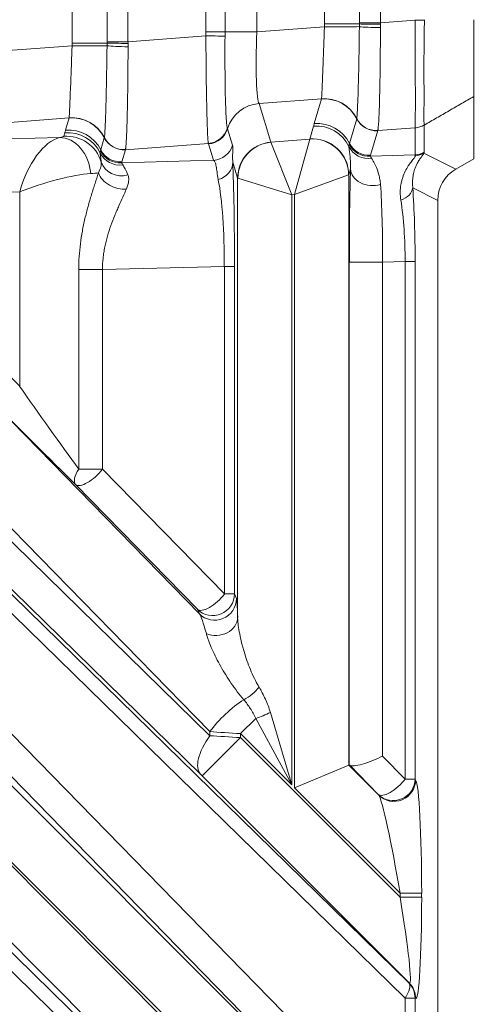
# Model space of a CAD drawing. Header units: millimetres. Extents: x 4 to 836, y 5 to 589.
# Tile 105 of 153: x 753 to 759, y 266 to 279. Entities that reach past the tile are written whole.
import ezdxf

# ---------------------------------------------------------------- set-up
doc = ezdxf.new("R2010")
doc.units = ezdxf.units.MM
doc.layers.add('1', color=7, linetype='Continuous', true_color=0xffffff)
doc.styles.add('ideas_simplex', font='simplex.shx')
doc.dimstyles.get("Standard").update_dxf_attribs({"dimtxt": 0.18, "dimasz": 0.18, "dimexe": 0.18, "dimexo": 0.0625, "dimgap": 0.09, "dimtad": 0, "dimtih": 1, "dimtoh": 1, "dimdec": 4, "dimzin": 0, "dimdsep": 46, "dimtxsty": 'Standard', "dimcen": 0.09, "dimadec": 0, "dimazin": 0, "dimtfac": 1, "dimtdec": 4, "dimtofl": 0, "dimtmove": 0, "dimatfit": 3, "dimfxl": 1, "dimtolj": 1, "dimtzin": 0, "dimarcsym": 0})

# ---------------------------------------------------------------- blocks, each defined once
blk = doc.blocks.new('_U3')
at = {"layer": '1', "color": 152, "lineweight": 13}
for p, q in [((707.442812, 308.75902), (787.573916, 308.75902)), ((726.830256, 256.097779), (787.573916, 256.097779))]:
    blk.add_line(p, q, dxfattribs=at)
at = {"layer": '1', "color": 27, "lineweight": 13}
blk.add_line((785.573916, 256.097779), (785.573916, 308.75902), dxfattribs=at)
at = {"layer": '1', "color": 87, "lineweight": 25}
for p, q in [((784.073916, 289.5309), (778.448916, 289.5309)), ((778.448916, 289.5309), (778.448916, 288.0309)), ((784.073916, 288.0309), (784.073916, 289.5309)), ((778.448916, 276.8259), (778.448916, 275.3259)), ((784.073916, 275.3259), (784.073916, 276.8259)), ((778.448916, 275.3259), (784.073916, 275.3259))]:
    blk.add_line(p, q, dxfattribs=at)
at = {"layer": '1', "color": 27, "lineweight": 18}
for points in [[(785.573916, 308.75902), (786.102897, 305.759022), (785.044935, 305.759018)], [(785.573916, 256.097779), (785.044935, 259.097777), (786.102897, 259.097781)]]:
    blk.add_solid(points, dxfattribs=at)
at = {"layer": '1', "color": 87, "linetype": 'Continuous', "lineweight": 25, "char_height": 3, "attachment_point": 7, "rotation": 90, "line_spacing_factor": 1.204819, "style": 'ideas_simplex'}
for s, insert in [('\\W1.2097;52,7', (776.607916, 276.7734)), ('\\W1.2097;2.07', (783.920416, 276.7734))]:
    blk.add_mtext(s, dxfattribs=dict(at, insert=insert))
blk = doc.blocks.new('_U7')
at = {"layer": '1', "color": 152, "lineweight": 13}
for p, q in [((727.832774, 357.09793), (811.109585, 357.09793)), ((708.853977, 241.643112), (811.109585, 241.643112))]:
    blk.add_line(p, q, dxfattribs=at)
at = {"layer": '1', "color": 27, "lineweight": 13}
blk.add_line((809.109585, 241.643112), (809.109585, 357.09793), dxfattribs=at)
at = {"layer": '1', "color": 87, "lineweight": 25}
for p, q in [((807.609585, 306.473021), (801.984585, 306.473021)), ((801.984585, 306.473021), (801.984585, 304.973021)), ((807.609585, 304.973021), (807.609585, 306.473021)), ((801.984585, 293.768021), (801.984585, 292.268021)), ((807.609585, 292.268021), (807.609585, 293.768021)), ((801.984585, 292.268021), (807.609585, 292.268021))]:
    blk.add_line(p, q, dxfattribs=at)
at = {"layer": '1', "color": 27, "lineweight": 18}
for points in [[(809.109585, 357.09793), (809.638566, 354.097932), (808.580604, 354.097928)], [(809.109585, 241.643112), (808.580604, 244.64311), (809.638566, 244.643114)]]:
    blk.add_solid(points, dxfattribs=at)
at = {"layer": '1', "color": 87, "linetype": 'Continuous', "lineweight": 25, "char_height": 3, "attachment_point": 7, "rotation": 90, "line_spacing_factor": 1.204819, "style": 'ideas_simplex'}
for s, insert in [('\\W1.1692;115,5', (800.143585, 292.230521)), ('\\W1.2097;4.55', (807.456085, 293.715521))]:
    blk.add_mtext(s, dxfattribs=dict(at, insert=insert))

msp = doc.modelspace()

# ---------------------------------------------------------------- linework, layer by layer
at = {"layer": '1', "color": 143, "linetype": 'Continuous', "lineweight": 13}
for p, q in [((753.543, 278.804), (753.543, 285.392)), ((754.027, 278.822), (754.027, 285.374)), ((754.317, 285.374), (754.317, 278.822)), ((755.396, 278.959), (755.396, 285.236)), ((755.66, 285.236), (755.66, 278.959)), ((756.101, 285.236), (756.101, 278.959)), ((757.036, 279.068), (757.036, 285.128)), ((757.521, 279.086), (757.521, 285.11)), ((757.811, 285.11), (757.811, 279.086)), ((757.036, 279.068), (757.521, 279.068)), ((757.521, 279.086), (757.811, 279.086)), ((757.811, 279.086), (758.291, 279.122)), ((755.396, 278.959), (755.66, 278.959)), ((755.66, 278.959), (756.101, 278.959)), ((756.101, 278.959), (757.036, 279.03)), ((754.027, 278.804), (753.543, 278.804)), ((754.027, 278.822), (754.317, 278.822)), ((754.317, 278.822), (755.395, 278.904)), ((752.594, 278.695), (753.543, 278.766)), ((756.996, 278.033), (756.131, 277.968)), ((756.131, 277.968), (756.294, 277.433)), ((756.896, 277.691), (756.996, 278.032)), ((753.503, 277.77), (752.624, 277.703)), ((753.453, 277.6), (753.502, 277.768)), ((757.384, 277.417), (757.483, 277.757)), ((753.427, 277.514), (753.441, 277.565)), ((755.694, 277.619), (755.764, 277.392)), ((756.833, 277.477), (756.885, 277.655)), ((757.775, 277.593), (757.676, 277.252)), ((758.292, 277.632), (757.775, 277.593)), ((758.293, 277.256), (758.293, 277.631)), ((758.419, 277.67), (758.419, 277.295)), ((752.693, 277.479), (753.371, 277.497)), ((753.94, 277.326), (753.989, 277.493)), ((755.43, 277.416), (754.281, 277.329)), ((755.502, 277.183), (755.432, 277.41)), ((756.295, 277.432), (756.832, 277.476)), ((756.295, 277.432), (756.585, 276.706)), ((756.832, 277.476), (756.623, 276.709)), ((754.281, 277.329), (754.233, 277.162)), ((758.411, 277.28), (758.853, 277.059)), ((754.229, 277.149), (755.502, 277.183)), ((755.835, 276.937), (755.768, 277.157)), ((757.672, 277.24), (758.293, 277.256)), ((757.398, 277.066), (757.373, 276.981)), ((755.835, 270.858), (755.835, 276.937)), ((756.585, 276.706), (755.837, 276.936)), ((757.371, 276.98), (756.623, 276.709)), ((757.373, 276.981), (757.373, 268.816)), ((752.818, 276.746), (752.587, 276.74)), ((752.818, 274.057), (752.818, 276.746)), ((758.604, 276.628), (758.258, 276.801)), ((756.623, 276.709), (756.585, 276.706)), ((756.585, 276.706), (756.585, 268.544)), ((756.623, 268.505), (756.623, 276.709)), ((758.152, 275.781), (757.841, 275.773)), ((758.152, 268.625), (758.152, 275.781)), ((758.152, 275.781), (758.291, 275.781)), ((758.291, 275.781), (758.291, 268.625)), ((753.635, 272.912), (753.635, 275.671)), ((753.635, 275.671), (753.963, 275.671)), ((755.651, 275.715), (753.963, 275.671)), ((753.963, 275.671), (753.963, 272.912)), ((755.651, 275.715), (755.791, 275.715)), ((755.651, 271.184), (755.651, 275.715)), ((755.791, 275.715), (755.791, 271.184)), ((757.381, 268.819), (757.381, 275.773)), ((757.381, 275.773), (757.841, 275.773)), ((757.841, 275.773), (757.841, 268.943)), ((751.335, 274.972), (755.305, 270.909)), ((749.749, 274.792), (755.45, 269.224)), ((755.45, 269.28), (750.405, 274.442)), ((752.587, 274.292), (752.818, 274.057)), ((749.568, 274.24), (758.204, 265.806)), ((755.319, 268.694), (749.619, 274.261)), ((758.152, 265.594), (749.516, 274.028)), ((748.289, 273.768), (758.152, 263.675)), ((757.78, 263.463), (747.917, 273.556)), ((753.635, 272.912), (753.963, 272.912)), ((753.963, 272.912), (755.651, 271.184)), ((746.009, 272.766), (758.204, 260.856)), ((755.279, 270.972), (753.591, 272.7)), ((758.152, 260.644), (745.957, 272.554)), ((755.651, 271.184), (755.791, 271.184)), ((755.791, 271.184), (755.817, 271.121)), ((755.305, 270.909), (755.279, 270.972)), ((756.288, 269.546), (756.585, 268.544)), ((756.086, 269.462), (755.876, 269.253)), ((756.585, 268.544), (756.086, 269.462)), ((755.45, 269.224), (755.45, 269.28)), ((756.585, 268.544), (755.876, 269.253)), ((755.876, 269.253), (755.876, 269.198)), ((755.346, 268.668), (755.876, 269.198)), ((755.876, 269.198), (758.083, 266.99)), ((757.841, 268.943), (758.152, 268.625)), ((752.531, 268.708), (757.788, 263.451)), ((757.373, 268.816), (757.788, 268.401)), ((758.212, 265.801), (755.346, 268.668)), ((758.152, 268.625), (758.291, 268.625)), ((758.291, 268.625), (758.299, 268.613)), ((758.083, 267.045), (756.623, 268.505)), ((757.788, 268.401), (757.78, 268.413)), ((758.083, 262.096), (752.001, 268.178)), ((752.001, 268.123), (758.083, 262.041)), ((758.212, 260.851), (751.471, 267.593)), ((758.083, 266.99), (758.083, 267.045)), ((758.083, 267.045), (758.382, 267.045)), ((758.083, 266.99), (758.382, 266.99)), ((758.382, 267.045), (758.382, 266.99)), ((758.204, 265.806), (758.212, 265.801)), ((758.152, 265.594), (758.291, 265.594)), ((758.152, 263.675), (758.152, 265.594)), ((758.299, 265.589), (758.291, 265.594)), ((758.291, 265.594), (758.291, 263.675))]:
    msp.add_line(p, q, dxfattribs=at)
at = {"layer": '1', "color": 143, "linetype": 'Continuous', "lineweight": 18}
for p, q in [((759.104, 278.065), (759.104, 277.205)), ((759.104, 277.205), (758.853, 277.059)), ((758.604, 276.628), (758.604, 259.161)), ((756.623, 268.505), (757.373, 268.816)), ((757.381, 268.819), (757.373, 268.816)), ((757.78, 268.413), (757.387, 268.815))]:
    msp.add_line(p, q, dxfattribs=at)
at = {"layer": '1', "color": 143, "linetype": 'Continuous', "lineweight": 13}
for centre, major_axis, ratio, start_param, end_param in [((757.79, 279.068), (-0.3, 0.002), 0.014605, 0.454447, 1.641843), ((758.27, 279.122), (-0.3, 0.002), 0.000366, 4.188794, 4.642577), ((756.175, 278.97), (-0.038, -1.006), 0.073389, 4.726012, 6.204078), ((757.071, 279.03), (0.5, 0.001), 0.000077, 0.455917, 1.640609), ((757.79, 279.031), (0.3, -0.006), 0.044184, 3.597973, 4.786486), ((754.296, 278.804), (-0.3, 0.002), 0.014605, 0.454447, 1.641843), ((755.374, 278.904), (0.3, -0.004), 0.000932, 0.312654, 1.500989), ((753.578, 278.766), (-0.5, -0.001), 0.000077, 3.59751, 4.782202), ((754.296, 278.767), (-0.3, 0.006), 0.044184, 0.456381, 1.644893), ((756.171, 277.472), (0.478, 0.146), 0.996014, 1.356348, 2.542747), ((757.037, 277.537), (0.479, -0.144), 0.995612, 0.757529, 1.943536), ((757.036, 277.535), (0.48, -0.14), 0.995643, 0.747824, 1.93418), ((753.543, 277.271), (-0.48, 0.14), 0.995643, 3.889417, 5.075773), ((753.543, 277.273), (-0.479, 0.144), 0.995612, 3.899122, 5.085129), ((756.937, 277.194), (0.48, -0.14), 0.995643, 0.74778, 1.93418), ((757.751, 277.893), (-0.297, 0.044), 0.993716, 0.611983, 1.798874), ((757.751, 277.891), (-0.292, 0.068), 0.995069, 0.693593, 1.88023), ((757.751, 277.89), (-0.288, 0.084), 0.995643, 0.74778, 1.93418), ((753.482, 277.068), (0.48, -0.14), 0.995643, 0.730359, 1.93418), ((753.494, 277.104), (-0.48, 0.14), 0.995643, 3.889373, 5.075773), ((755.406, 277.713), (0.268, 0.136), 0.995564, 4.326262, 5.515407), ((755.408, 277.708), (0.287, 0.088), 0.996014, 4.49794, 5.68434), ((756.925, 277.159), (0.48, -0.14), 0.995643, 0.730359, 1.93418), ((758.268, 277.929), (-0.295, -0.056), 0.996153, 1.466507, 1.908886), ((753.217, 276.746), (-0.267, -0.744), 0.48275, 3.43054, 4.884123), ((753.177, 277.494), (-0.25, -0.021), 0.087194, 2.455026, 3.10824), ((753.412, 277), (-0.093, 0.491), 0.77245, 4.566424, 6.145514), ((753.467, 277.018), (0.48, -0.14), 0.995643, 0.571952, 1.93418), ((754.257, 277.628), (-0.292, 0.068), 0.995069, 0.693593, 1.88023), ((754.257, 277.627), (-0.288, 0.084), 0.995643, 0.74778, 1.93418), ((754.258, 277.629), (-0.297, 0.044), 0.993716, 0.611983, 1.798874), ((756.335, 276.937), (0.478, 0.146), 0.996014, 1.356348, 2.843741), ((756.336, 276.936), (-0.339, -0.368), 0.992996, 3.971219, 5.453559), ((756.544, 277.454), (-0.25, -0.021), 0.087194, 0.019007, 0.080094), ((756.872, 276.98), (0.368, -0.339), 0.991771, 0.748792, 2.392801), ((756.583, 277.458), (-0.25, -0.021), 0.087194, 3.047154, 3.10824), ((756.873, 276.981), (0.48, -0.14), 0.995643, 0.284559, 1.93418), ((757.652, 277.55), (-0.288, 0.084), 0.995643, 0.74778, 1.93418), ((754.203, 277.412), (-0.298, -0.034), 0.982269, 0.338228, 1.604787), ((754.204, 277.447), (-0.284, 0.098), 0.995471, 0.795333, 1.981733), ((754.208, 277.46), (-0.288, 0.084), 0.995643, 0.74778, 1.93418), ((755.478, 277.48), (0.287, 0.088), 0.996014, 4.49794, 5.68434), ((757.646, 277.502), (-0.298, -0.034), 0.982269, 0.338228, 1.604787), ((757.647, 277.538), (-0.284, 0.098), 0.995471, 0.795333, 1.981733), ((758.269, 277.554), (-0.3, 0), 0.996169, 1.651938, 2.094395), ((758.261, 277.539), (-0.24, 0.18), 0.981638, 2.320758, 2.733346), ((754.778, 275.408), (-3.64, -1.89), 0.040137, 3.058228, 3.120751), ((754.234, 277.244), (-0.296, -0.051), 0.915327, 0.125659, 1.692709), ((755.468, 277.157), (-0.3, -0.013), 0.858349, 1.869708, 3.09055), ((755.734, 275.688), (-0.001, -1.801), 0.031454, 1.585671, 2.524386), ((754.628, 275.667), (-3.668, -1.585), 0.050265, 3.100468, 3.162991), ((753.217, 276.746), (-0.749, -0.223), 0.167328, 3.77126, 5.224842), ((753.217, 276.998), (-0.75, -0.02), 0.029238, 2.461402, 2.739118), ((754.184, 277.008), (-0.275, 0.121), 0.688049, 0.568972, 2.263536), ((757.436, 275.749), (-0.001, 1.801), 0.030434, 0.75024, 1.557554), ((757.698, 277.066), (-0.3, 0.01), 0.776151, 0.041527, 1.988056), ((755.434, 275.688), (-0.01, -1.501), 0.144199, 1.589559, 2.528275), ((756.585, 276.958), (-0.75, -0.02), 0.029238, 0.025384, 0.08647), ((756.623, 276.961), (-0.75, -0.02), 0.029238, 3.05353, 3.114616), ((757.736, 275.749), (-0.007, -1.501), 0.069967, 1.587014, 2.394327), ((757.959, 276.801), (-0.299, -0.021), 0.656626, 1.990491, 3.033944), ((758.109, 275.751), (-0.003, -1.801), 0.101223, 1.587666, 2.193485), ((757.81, 275.751), (-0.013, -1.501), 0.227876, 1.592833, 2.198652), ((753.217, 273.53), (-0.75, 1.051), 0.017505, 1.03314, 2.186692), ((753.005, 273.318), (-1.05, 1.051), 0.01851, 1.027137, 2.180688), ((753.803, 272.912), (-0.209, -0.215), 0.433312, 5.112171, 6.254136), ((753.803, 272.912), (0.215, 0.21), 0.402972, 3.170199, 5.103517), ((755.491, 271.184), (-0.277, -0.115), 0.997667, 0.393526, 2.748067), ((755.491, 271.184), (-0.215, -0.21), 0.402972, 0.028606, 1.961924), ((755.517, 271.121), (-0.277, -0.115), 0.997667, 0.393526, 2.748067), ((755.829, 269.608), (-0.013, 1.516), 0.019978, 5.682206, 6.233778), ((755.529, 269.608), (-0.238, 1.311), 0.069564, 5.600464, 6.152036), ((755.535, 270.858), (-0.3, -0.011), 0.822387, 1.079716, 3.095565), ((755.949, 269.897), (-0.231, -0.192), 0.43732, 1.104968, 2.054453), ((755.849, 269.28), (-0.536, -0.524), 0.402972, 4.213097, 5.103517), ((756.169, 269.546), (-0.277, -0.115), 0.162521, 1.196893, 1.9447), ((755.876, 269.255), (-0.8, 0.05), 0.002306, 1.00876, 1.57094), ((755.849, 269.224), (0.524, 0.537), 0.410893, 1.952429, 3.112876), ((755.876, 269.196), (-0.8, 0.05), 0.002306, 4.712533, 5.274713), ((755.346, 268.666), (-0.05, 0.05), 0.01851, 4.730909, 5.29309), ((757.992, 268.625), (-0.247, -0.17), 0.98985, 0.185255, 2.534841), ((757.992, 268.625), (-0.215, -0.21), 0.402972, 0.028606, 1.961924), ((758, 268.613), (-0.247, -0.17), 0.98985, 0.185255, 2.534841), ((758.297, 267.131), (-0.005, 1.487), 0.057298, 4.654774, 6.199391), ((757.998, 267.131), (-0.218, 1.276), 0.054067, 4.636179, 6.180796), ((757.998, 267.076), (-0.218, 1.276), 0.054067, 3.091563, 4.636179), ((758.297, 267.076), (-0.005, 1.487), 0.057298, 3.110158, 4.654774), ((757.992, 265.594), (-0.21, -0.215), 0.410893, 1.952429, 3.112876), ((757.992, 265.594), (0.143, 0.263), 0.995743, 5.20921, 5.995239), ((758, 265.589), (0.143, 0.263), 0.995743, 5.20921, 5.995239)]:
    msp.add_ellipse(centre, major_axis=major_axis, ratio=ratio, start_param=start_param, end_param=end_param, dxfattribs=at)
at = {"layer": '1', "color": 143, "linetype": 'Continuous', "lineweight": 18}
for centre, major_axis, ratio, start_param, end_param in [((759.106, 276.626), (-0.449, 0.225), 0.995894, 5.703282, 6.745285), ((757.681, 268.943), (-0.299, -0.122), 0.210406, 0.114132, 2.04745), ((757.681, 268.519), (-0.3, 0.3), 0.01851, 6.102047, 6.275526)]:
    msp.add_ellipse(centre, major_axis=major_axis, ratio=ratio, start_param=start_param, end_param=end_param, dxfattribs=at)
at = {"layer": '1', "color": 143, "linetype": 'Continuous', "lineweight": 13}
for points, degree in [([(757.036, 279.03), (757.036, 279.043), (757.036, 279.055), (757.036, 279.068)], 3), ([(757.52, 279.031), (757.52, 279.043), (757.52, 279.055), (757.521, 279.068)], 3), ([(757.521, 279.068), (757.521, 279.074), (757.521, 279.08), (757.521, 279.086)], 3), ([(757.811, 279.086), (757.811, 279.078), (757.811, 279.071), (757.811, 279.063)], 3), ([(757.811, 279.063), (757.811, 279.048), (757.812, 279.033), (757.811, 279.017)], 3), ([(758.291, 279.122), (758.291, 279.124), (758.291, 279.126), (758.291, 279.127)], 3), ([(758.42, 279.127), (758.42, 279.125), (758.42, 279.123), (758.42, 279.121)], 3), ([(755.395, 278.904), (755.396, 278.922), (755.396, 278.941), (755.396, 278.959)], 3), ([(755.66, 278.959), (755.66, 278.94), (755.66, 278.92), (755.66, 278.9)], 3), ([(753.543, 278.766), (753.543, 278.779), (753.543, 278.791), (753.543, 278.804)], 3), ([(754.027, 278.804), (754.027, 278.81), (754.027, 278.816), (754.027, 278.822)], 3), ([(754.027, 278.767), (754.027, 278.779), (754.027, 278.792), (754.027, 278.804)], 3), ([(754.317, 278.822), (754.318, 278.815), (754.318, 278.807), (754.318, 278.799)], 3), ([(754.318, 278.799), (754.318, 278.784), (754.318, 278.769), (754.318, 278.753)], 3), ([(756.996, 278.032), (756.996, 278.032), (756.996, 278.033), (756.996, 278.033)], 3), ([(759.104, 278.065), (758.418, 277.67)], 1), ([(753.502, 277.768), (753.502, 277.768), (753.502, 277.769), (753.503, 277.77)], 3), ([(756.885, 277.655), (756.886, 277.661), (756.891, 277.673), (756.895, 277.685), (756.896, 277.691)], 3), ([(757.483, 277.758), (757.483, 277.758), (757.483, 277.759), (757.483, 277.759)], 3), ([(757.483, 277.757), (757.483, 277.757), (757.483, 277.757), (757.483, 277.758)], 3), ([(753.441, 277.565), (753.443, 277.571), (753.447, 277.582), (753.451, 277.594), (753.453, 277.6)], 3), ([(755.692, 277.626), (755.693, 277.623), (755.694, 277.621), (755.694, 277.619)], 3), ([(757.776, 277.596), (757.776, 277.595), (757.775, 277.594), (757.775, 277.594)], 3), ([(757.775, 277.594), (757.775, 277.593), (757.775, 277.593), (757.775, 277.593)], 3), ([(758.292, 277.631), (758.292, 277.631), (758.292, 277.631), (758.292, 277.632)], 3), ([(758.418, 277.671), (758.418, 277.671), (758.418, 277.67), (758.418, 277.67)], 3), ([(753.989, 277.494), (753.989, 277.495), (753.989, 277.495), (753.99, 277.496)], 3), ([(753.989, 277.493), (753.989, 277.493), (753.989, 277.494), (753.989, 277.494)], 3), ([(755.432, 277.41), (755.432, 277.412), (755.431, 277.414), (755.43, 277.416)], 3), ([(757.38, 277.404), (757.381, 277.408), (757.382, 277.413), (757.384, 277.417)], 3), ([(753.932, 277.283), (753.932, 277.296), (753.934, 277.306), (753.936, 277.314)], 3), ([(753.936, 277.314), (753.938, 277.318), (753.939, 277.322), (753.94, 277.326)], 3), ([(754.282, 277.33), (754.282, 277.33), (754.281, 277.329), (754.281, 277.329)], 3), ([(754.282, 277.332), (754.282, 277.331), (754.282, 277.331), (754.282, 277.33)], 3), ([(757.376, 277.374), (757.375, 277.386), (757.377, 277.397), (757.38, 277.404)], 3), ([(754.233, 277.162), (754.231, 277.158), (754.23, 277.153), (754.229, 277.149)], 3), ([(754.229, 277.149), (754.232, 277.143), (754.238, 277.133), (754.246, 277.12)], 3), ([(757.676, 277.252), (757.675, 277.248), (757.673, 277.244), (757.672, 277.24)], 3), ([(757.672, 277.24), (757.676, 277.234), (757.681, 277.224), (757.689, 277.211)], 3)]:
    msp.add_open_spline(points, degree=degree, dxfattribs=at)
for points, knots in [([(758.292, 277.632), (758.292, 277.634), (758.292, 277.636), (758.292, 277.642), (758.292, 277.646), (758.292, 277.659), (758.292, 277.669), (758.292, 277.706), (758.292, 277.739), (758.293, 277.79), (758.293, 277.801), (758.294, 277.824), (758.295, 277.859), (758.296, 277.924), (758.296, 277.982), (758.296, 278.044), (758.296, 278.077), (758.295, 278.18), (758.294, 278.254), (758.293, 278.371), (758.293, 278.411), (758.292, 278.494), (758.292, 278.537), (758.292, 278.666), (758.292, 278.755), (758.292, 278.891), (758.292, 278.936), (758.292, 279.006), (758.292, 279.029), (758.291, 279.076), (758.291, 279.099), (758.291, 279.122)], [0, 0, 0, 0, 0.03125, 0.03125, 0.0625, 0.0625, 0.125, 0.125, 0.25, 0.25, 0.28125, 0.28125, 0.3125, 0.375, 0.4375, 0.4375, 0.5, 0.5, 0.625, 0.625, 0.6875, 0.6875, 0.75, 0.75, 0.875, 0.875, 0.9375, 0.9375, 0.96875, 0.96875, 1, 1, 1, 1]), ([(758.42, 279.121), (758.42, 279.099), (758.42, 279.076), (758.419, 279.031), (758.419, 279.008), (758.418, 278.941), (758.418, 278.896), (758.416, 278.764), (758.415, 278.678), (758.414, 278.552), (758.413, 278.51), (758.413, 278.43), (758.413, 278.39), (758.414, 278.276), (758.415, 278.205), (758.415, 278.105), (758.416, 278.073), (758.416, 278.012), (758.415, 277.955), (758.414, 277.905), (758.414, 277.869), (758.414, 277.858), (758.414, 277.836), (758.414, 277.826), (758.413, 277.776), (758.413, 277.744), (758.415, 277.707), (758.415, 277.697), (758.416, 277.685), (758.416, 277.681), (758.417, 277.675), (758.417, 277.673), (758.418, 277.671)], [0, 0, 0, 0, 0.03125, 0.03125, 0.0625, 0.0625, 0.125, 0.125, 0.25, 0.25, 0.3125, 0.3125, 0.375, 0.375, 0.5, 0.5, 0.5625, 0.5625, 0.625, 0.6875, 0.6875, 0.71875, 0.71875, 0.75, 0.75, 0.875, 0.875, 0.9375, 0.9375, 0.96875, 0.96875, 1, 1, 1, 1]), ([(756.996, 278.033), (756.997, 278.039), (756.997, 278.05), (756.999, 278.075), (756.999, 278.085), (757, 278.101), (757.001, 278.107), (757.001, 278.119), (757.001, 278.126), (757.003, 278.16), (757.005, 278.193), (757.007, 278.248), (757.008, 278.268), (757.009, 278.299), (757.009, 278.31), (757.01, 278.332), (757.011, 278.343), (757.013, 278.4), (757.015, 278.449), (757.018, 278.515), (757.018, 278.528), (757.019, 278.555), (757.02, 278.569), (757.021, 278.611), (757.022, 278.639), (757.025, 278.725), (757.028, 278.784), (757.031, 278.875), (757.032, 278.906), (757.034, 278.968), (757.035, 278.999), (757.036, 279.03)], [0, 0, 0, 0, 0.125, 0.125, 0.1875, 0.1875, 0.21875, 0.21875, 0.25, 0.25, 0.375, 0.375, 0.4375, 0.4375, 0.46875, 0.46875, 0.5, 0.5, 0.625, 0.625, 0.65625, 0.65625, 0.6875, 0.6875, 0.75, 0.75, 0.875, 0.875, 0.9375, 0.9375, 1, 1, 1, 1]), ([(757.483, 277.759), (757.485, 277.768), (757.487, 277.783), (757.489, 277.815), (757.49, 277.828), (757.491, 277.849), (757.492, 277.857), (757.493, 277.873), (757.493, 277.882), (757.495, 277.926), (757.497, 277.967), (757.5, 278.038), (757.501, 278.063), (757.502, 278.116), (757.503, 278.144), (757.506, 278.231), (757.507, 278.293), (757.51, 278.392), (757.511, 278.427), (757.512, 278.48), (757.512, 278.497), (757.513, 278.533), (757.513, 278.552), (757.515, 278.643), (757.516, 278.718), (757.518, 278.833), (757.518, 278.872), (757.519, 278.951), (757.52, 278.991), (757.52, 279.031)], [0, 0, 0, 0, 0.125, 0.125, 0.1875, 0.1875, 0.21875, 0.21875, 0.25, 0.25, 0.375, 0.375, 0.4375, 0.4375, 0.5, 0.5, 0.625, 0.625, 0.6875, 0.6875, 0.71875, 0.71875, 0.75, 0.75, 0.875, 0.875, 0.9375, 0.9375, 1, 1, 1, 1]), ([(757.811, 279.017), (757.811, 278.928), (757.811, 278.841), (757.81, 278.713), (757.81, 278.67), (757.809, 278.607), (757.809, 278.586), (757.808, 278.545), (757.808, 278.524), (757.807, 278.422), (757.806, 278.344), (757.804, 278.233), (757.803, 278.198), (757.802, 278.145), (757.802, 278.128), (757.801, 278.094), (757.8, 278.078), (757.798, 277.997), (757.797, 277.938), (757.794, 277.859), (757.793, 277.834), (757.791, 277.788), (757.79, 277.766), (757.787, 277.706), (757.785, 277.674), (757.781, 277.636), (757.78, 277.626), (757.779, 277.612), (757.778, 277.608), (757.777, 277.601), (757.776, 277.598), (757.776, 277.596)], [0, 0, 0, 0, 0.125, 0.125, 0.1875, 0.1875, 0.21875, 0.21875, 0.25, 0.25, 0.375, 0.375, 0.4375, 0.4375, 0.46875, 0.46875, 0.5, 0.5, 0.625, 0.625, 0.6875, 0.6875, 0.75, 0.75, 0.875, 0.875, 0.9375, 0.9375, 0.96875, 0.96875, 1, 1, 1, 1]), ([(755.43, 277.416), (755.43, 277.418), (755.429, 277.42), (755.428, 277.426), (755.428, 277.43), (755.426, 277.442), (755.425, 277.453), (755.422, 277.49), (755.42, 277.522), (755.418, 277.573), (755.417, 277.584), (755.417, 277.606), (755.415, 277.641), (755.413, 277.706), (755.411, 277.764), (755.41, 277.826), (755.409, 277.859), (755.406, 277.962), (755.405, 278.035), (755.403, 278.152), (755.402, 278.192), (755.401, 278.254), (755.401, 278.275), (755.4, 278.318), (755.4, 278.34), (755.399, 278.448), (755.398, 278.536), (755.397, 278.672), (755.396, 278.718), (755.396, 278.787), (755.396, 278.81), (755.395, 278.857), (755.395, 278.88), (755.395, 278.904)], [0, 0, 0, 0, 0.03125, 0.03125, 0.0625, 0.0625, 0.125, 0.125, 0.25, 0.25, 0.28125, 0.28125, 0.3125, 0.375, 0.4375, 0.4375, 0.5, 0.5, 0.625, 0.625, 0.6875, 0.6875, 0.71875, 0.71875, 0.75, 0.75, 0.875, 0.875, 0.9375, 0.9375, 0.96875, 0.96875, 1, 1, 1, 1]), ([(755.66, 278.9), (755.66, 278.88), (755.66, 278.86), (755.659, 278.821), (755.659, 278.801), (755.659, 278.742), (755.659, 278.703), (755.659, 278.588), (755.659, 278.513), (755.66, 278.421), (755.66, 278.403), (755.66, 278.367), (755.661, 278.313), (755.661, 278.262), (755.663, 278.163), (755.664, 278.1), (755.667, 277.983), (755.669, 277.93), (755.671, 277.86), (755.672, 277.837), (755.674, 277.806), (755.675, 277.796), (755.676, 277.777), (755.676, 277.767), (755.679, 277.723), (755.681, 277.694), (755.685, 277.661), (755.687, 277.652), (755.689, 277.64), (755.689, 277.637), (755.691, 277.631), (755.691, 277.628), (755.692, 277.626)], [0, 0, 0, 0, 0.03125, 0.03125, 0.0625, 0.0625, 0.125, 0.125, 0.25, 0.25, 0.28125, 0.28125, 0.3125, 0.375, 0.375, 0.5, 0.5, 0.625, 0.625, 0.6875, 0.6875, 0.71875, 0.71875, 0.75, 0.75, 0.875, 0.875, 0.9375, 0.9375, 0.96875, 0.96875, 1, 1, 1, 1]), ([(753.503, 277.77), (753.503, 277.775), (753.504, 277.786), (753.505, 277.811), (753.506, 277.821), (753.507, 277.837), (753.507, 277.843), (753.508, 277.856), (753.508, 277.862), (753.509, 277.897), (753.511, 277.929), (753.513, 277.985), (753.514, 278.004), (753.515, 278.036), (753.516, 278.046), (753.517, 278.068), (753.517, 278.08), (753.519, 278.137), (753.521, 278.186), (753.524, 278.251), (753.524, 278.264), (753.525, 278.291), (753.526, 278.305), (753.528, 278.347), (753.529, 278.375), (753.532, 278.461), (753.534, 278.52), (753.537, 278.611), (753.538, 278.642), (753.541, 278.704), (753.542, 278.735), (753.543, 278.766)], [0, 0, 0, 0, 0.125, 0.125, 0.1875, 0.1875, 0.21875, 0.21875, 0.25, 0.25, 0.375, 0.375, 0.4375, 0.4375, 0.46875, 0.46875, 0.5, 0.5, 0.625, 0.625, 0.65625, 0.65625, 0.6875, 0.6875, 0.75, 0.75, 0.875, 0.875, 0.9375, 0.9375, 1, 1, 1, 1]), ([(753.99, 277.496), (753.991, 277.504), (753.993, 277.519), (753.996, 277.552), (753.996, 277.564), (753.998, 277.586), (753.998, 277.593), (753.999, 277.609), (754, 277.618), (754.002, 277.662), (754.004, 277.703), (754.006, 277.774), (754.007, 277.799), (754.009, 277.852), (754.01, 277.88), (754.012, 277.967), (754.014, 278.029), (754.016, 278.129), (754.017, 278.163), (754.018, 278.216), (754.018, 278.234), (754.019, 278.27), (754.019, 278.288), (754.021, 278.379), (754.022, 278.454), (754.024, 278.57), (754.025, 278.609), (754.026, 278.687), (754.026, 278.727), (754.027, 278.767)], [0, 0, 0, 0, 0.125, 0.125, 0.1875, 0.1875, 0.21875, 0.21875, 0.25, 0.25, 0.375, 0.375, 0.4375, 0.4375, 0.5, 0.5, 0.625, 0.625, 0.6875, 0.6875, 0.71875, 0.71875, 0.75, 0.75, 0.875, 0.875, 0.9375, 0.9375, 1, 1, 1, 1]), ([(754.318, 278.753), (754.318, 278.665), (754.317, 278.577), (754.316, 278.449), (754.316, 278.406), (754.315, 278.343), (754.315, 278.323), (754.315, 278.281), (754.315, 278.26), (754.313, 278.158), (754.312, 278.08), (754.31, 277.97), (754.309, 277.934), (754.308, 277.882), (754.308, 277.864), (754.307, 277.831), (754.307, 277.814), (754.305, 277.733), (754.303, 277.674), (754.3, 277.595), (754.299, 277.57), (754.297, 277.524), (754.296, 277.502), (754.293, 277.442), (754.291, 277.41), (754.288, 277.372), (754.287, 277.362), (754.285, 277.348), (754.284, 277.345), (754.283, 277.338), (754.283, 277.335), (754.282, 277.332)], [0, 0, 0, 0, 0.125, 0.125, 0.1875, 0.1875, 0.21875, 0.21875, 0.25, 0.25, 0.375, 0.375, 0.4375, 0.4375, 0.46875, 0.46875, 0.5, 0.5, 0.625, 0.625, 0.6875, 0.6875, 0.75, 0.75, 0.875, 0.875, 0.9375, 0.9375, 0.96875, 0.96875, 1, 1, 1, 1]), ([(753.946, 277.159), (753.943, 277.186), (753.94, 277.21), (753.934, 277.251), (753.933, 277.269), (753.932, 277.283)], [0, 0, 0, 0, 0.5, 0.5, 1, 1, 1, 1]), ([(755.764, 277.392), (755.766, 277.384), (755.767, 277.374), (755.768, 277.348), (755.768, 277.332), (755.767, 277.293), (755.766, 277.27), (755.765, 277.218), (755.766, 277.189), (755.768, 277.157)], [0, 0, 0, 0, 0.25, 0.25, 0.5, 0.5, 0.75, 0.75, 1, 1, 1, 1]), ([(757.398, 277.066), (757.399, 277.087), (757.399, 277.106), (757.398, 277.142), (757.398, 277.159), (757.394, 277.207), (757.391, 277.235), (757.385, 277.285), (757.382, 277.306), (757.377, 277.344), (757.376, 277.36), (757.376, 277.374)], [0, 0, 0, 0, 0.125, 0.125, 0.25, 0.25, 0.5, 0.5, 0.75, 0.75, 1, 1, 1, 1]), ([(758.411, 277.28), (758.409, 277.274), (758.404, 277.266), (758.391, 277.247), (758.383, 277.236), (758.369, 277.216), (758.364, 277.209), (758.353, 277.194), (758.348, 277.186), (758.333, 277.161), (758.322, 277.142), (758.302, 277.101), (758.293, 277.079), (758.281, 277.043), (758.277, 277.031), (758.271, 277.005), (758.268, 276.992), (758.255, 276.924), (758.251, 276.864), (758.258, 276.801)], [0, 0, 0, 0, 0.125, 0.125, 0.25, 0.25, 0.3125, 0.3125, 0.375, 0.375, 0.5, 0.5, 0.625, 0.625, 0.6875, 0.6875, 0.75, 0.75, 1, 1, 1, 1]), ([(753.908, 277.008), (753.923, 277.04), (753.934, 277.068), (753.943, 277.1), (753.944, 277.106), (753.946, 277.117), (753.947, 277.123), (753.948, 277.14), (753.948, 277.15), (753.946, 277.159)], [0, 0, 0, 0, 0.5, 0.5, 0.625, 0.625, 0.75, 0.75, 1, 1, 1, 1]), ([(755.567, 276.915), (755.559, 276.953), (755.554, 276.988), (755.548, 277.034), (755.546, 277.048), (755.542, 277.075), (755.54, 277.087), (755.534, 277.121), (755.53, 277.139), (755.518, 277.167), (755.511, 277.176), (755.502, 277.183)], [0, 0, 0, 0, 0.25, 0.25, 0.375, 0.375, 0.5, 0.5, 0.75, 0.75, 1, 1, 1, 1]), ([(757.689, 277.211), (757.698, 277.197), (757.708, 277.179), (757.725, 277.146), (757.731, 277.135), (757.743, 277.109), (757.749, 277.096), (757.768, 277.051), (757.78, 277.018), (757.795, 276.961), (757.8, 276.941), (757.808, 276.897), (757.811, 276.874), (757.812, 276.849)], [0, 0, 0, 0, 0.25, 0.25, 0.375, 0.375, 0.5, 0.5, 0.75, 0.75, 0.875, 0.875, 1, 1, 1, 1]), ([(758.094, 276.63), (758.082, 276.706), (758.084, 276.778), (758.098, 276.863), (758.101, 276.88), (758.11, 276.913), (758.114, 276.929), (758.13, 276.976), (758.142, 277.005), (758.168, 277.059), (758.183, 277.084), (758.205, 277.118), (758.212, 277.129), (758.227, 277.149), (758.234, 277.159), (758.255, 277.186), (758.268, 277.201), (758.287, 277.226), (758.293, 277.236), (758.296, 277.244)], [0, 0, 0, 0, 0.25, 0.25, 0.3125, 0.3125, 0.375, 0.375, 0.5, 0.5, 0.625, 0.625, 0.6875, 0.6875, 0.75, 0.75, 0.875, 0.875, 1, 1, 1, 1]), ([(753.635, 275.671), (753.635, 275.73), (753.639, 275.85), (753.651, 275.969), (753.666, 276.087), (753.675, 276.146), (753.696, 276.261), (753.708, 276.319), (753.734, 276.432), (753.749, 276.488), (753.771, 276.571), (753.779, 276.599), (753.795, 276.654), (753.803, 276.68), (753.828, 276.76), (753.844, 276.812), (753.877, 276.913), (753.893, 276.961), (753.908, 277.008)], [0, 0, 0, 0, 0.125, 0.25, 0.25, 0.375, 0.375, 0.5, 0.5, 0.625, 0.625, 0.6875, 0.6875, 0.75, 0.75, 0.875, 0.875, 1, 1, 1, 1]), ([(754.246, 277.12), (754.255, 277.105), (754.266, 277.086), (754.29, 277.04), (754.303, 277.013), (754.316, 276.981)], [0, 0, 0, 0, 0.5, 0.5, 1, 1, 1, 1]), ([(754.316, 276.981), (754.321, 276.97), (754.324, 276.957), (754.327, 276.936), (754.327, 276.928), (754.327, 276.913), (754.327, 276.905), (754.324, 276.881), (754.321, 276.863), (754.311, 276.826), (754.304, 276.807), (754.295, 276.786)], [0, 0, 0, 0, 0.25, 0.25, 0.375, 0.375, 0.5, 0.5, 0.75, 0.75, 1, 1, 1, 1]), ([(754.295, 276.786), (754.281, 276.75), (754.264, 276.713), (754.229, 276.636), (754.21, 276.595), (754.182, 276.531), (754.172, 276.51), (754.153, 276.466), (754.144, 276.443), (754.115, 276.375), (754.097, 276.328), (754.063, 276.233), (754.047, 276.185), (754.019, 276.086), (754.006, 276.036), (753.99, 275.959), (753.986, 275.933), (753.978, 275.881), (753.974, 275.855), (753.966, 275.776), (753.963, 275.724), (753.963, 275.671)], [0, 0, 0, 0, 0.125, 0.125, 0.25, 0.25, 0.3125, 0.3125, 0.375, 0.375, 0.5, 0.5, 0.625, 0.625, 0.75, 0.75, 0.8125, 0.8125, 0.875, 0.875, 1, 1, 1, 1]), ([(755.835, 270.858), (755.835, 270.841), (755.836, 270.823), (755.839, 270.786), (755.842, 270.768), (755.849, 270.711), (755.855, 270.672), (755.871, 270.592), (755.88, 270.552), (755.895, 270.49), (755.9, 270.47), (755.912, 270.428), (755.918, 270.408), (755.936, 270.346), (755.949, 270.304), (755.978, 270.221), (755.994, 270.18), (756.028, 270.098), (756.046, 270.057), (756.086, 269.976), (756.107, 269.936), (756.131, 269.897)], [0, 0, 0, 0, 0.0625, 0.0625, 0.125, 0.125, 0.25, 0.25, 0.375, 0.375, 0.4375, 0.4375, 0.5, 0.5, 0.625, 0.625, 0.75, 0.75, 0.875, 0.875, 1, 1, 1, 1]), ([(755.921, 269.72), (755.889, 269.757), (755.858, 269.795), (755.8, 269.87), (755.773, 269.909), (755.72, 269.986), (755.694, 270.025), (755.646, 270.103), (755.623, 270.143), (755.579, 270.221), (755.558, 270.261), (755.518, 270.34), (755.5, 270.379), (755.466, 270.455), (755.45, 270.493), (755.43, 270.548), (755.423, 270.566), (755.412, 270.601), (755.406, 270.618), (755.402, 270.635)], [0, 0, 0, 0, 0.125, 0.125, 0.25, 0.25, 0.375, 0.375, 0.5, 0.5, 0.625, 0.625, 0.75, 0.75, 0.875, 0.875, 0.9375, 0.9375, 1, 1, 1, 1]), ([(756.131, 269.897), (756.162, 269.843), (756.192, 269.788), (756.232, 269.7), (756.245, 269.67), (756.268, 269.609), (756.279, 269.578), (756.288, 269.546)], [0, 0, 0, 0, 0.5, 0.5, 0.75, 0.75, 1, 1, 1, 1]), ([(756.086, 269.462), (756.08, 269.475), (756.075, 269.487), (756.063, 269.511), (756.057, 269.522), (756.038, 269.557), (756.024, 269.579), (755.982, 269.643), (755.952, 269.683), (755.921, 269.72)], [0, 0, 0, 0, 0.125, 0.125, 0.25, 0.25, 0.5, 0.5, 1, 1, 1, 1])]:
    msp.add_open_spline(points, degree=3, knots=knots, dxfattribs=at)
at = {"layer": '1', "color": 143, "linetype": 'Continuous', "lineweight": 18}
for points, knots in [([(759.104, 279.127), (759.104, 279.115), (759.104, 279.102), (759.104, 278.808), (759.104, 278.534), (759.104, 278.185), (759.104, 278.086), (759.104, 278.065)], [0, 0, 0, 0, 0.02412, 0.02412, 0.555511, 0.555511, 1, 1, 1, 1]), ([(758.292, 277.631), (758.314, 277.633), (758.336, 277.637), (758.378, 277.65), (758.398, 277.659), (758.418, 277.67)], [0, 0, 0, 0, 0.5, 0.5, 1, 1, 1, 1])]:
    msp.add_open_spline(points, degree=3, knots=knots, dxfattribs=at)

# ---------------------------------------------------------------- dimensions: what is measured, and where the dimension line sits
at = {"layer": '1', "color": 87, "linetype": 'Continuous', "lineweight": 25}
for base, p1, p2, text, picture, middle in [((809.11, 241.643), (724.726, 357.098), (706.354, 241.643), '<>\\P[\\C87;\\H3.00;\\Fsimplex.shx;4.55\\Fsimplex.shx;\\H3.00;\\C87; ]', '_U7', (809.11, 299.371)), ((785.574, 308.759), (724.33, 256.098), (704.943, 308.759), '<>\\P[\\C87;\\H3.00;\\Fsimplex.shx;2.07\\Fsimplex.shx;\\H3.00;\\C87; ]', '_U3', (785.574, 282.428))]:
    dim = msp.add_linear_dim(base=base, p1=p1, p2=p2, angle=90, text=text, dimstyle='Standard', override={"dimtxt": 3, "dimasz": 3, "dimexe": 2, "dimexo": 2.5, "dimgap": 1.5, "dimtad": 1, "dimtih": 0, "dimtoh": 0, "dimdec": 1, "dimlfac": 1, "dimzin": 8, "dimdsep": 44, "dimlunit": 2, "dimtxsty": 'ideas_simplex', "dimsah": 1, "dimse1": 0, "dimse2": 0, "dimsd1": 0, "dimsd2": 0, "dimclrd": 27, "dimclre": 152, "dimclrt": 87, "dimtol": 0, "dimtm": -0.1, "dimtfac": 0.5, "dimtdec": 2, "dimtofl": 1, "dimtmove": 0, "dimtzin": 8, "dimlwd": 13, "dimlwe": 13}, dxfattribs=at)
    dim.commit()
    dim.dimension.update_dxf_attribs({"geometry": picture, "text_midpoint": middle, "dimtype": 160})

doc.saveas('drawing.dxf')
